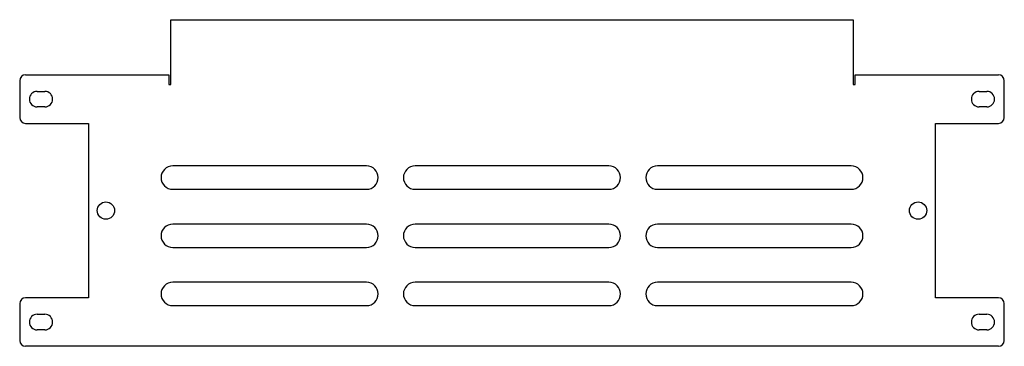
# Model space of a CAD drawing. Header units: millimetres. Extents: x 13 to 521, y 23 to 191.
import ezdxf

# ---------------------------------------------------------------- set-up
doc = ezdxf.new("R2010")
doc.units = ezdxf.units.MM

msp = doc.modelspace()

# ---------------------------------------------------------------- linework, layer by layer
at = {"color": 7, "linetype": 'Continuous', "lineweight": 25}
for p, q in [((90.72, 157.56), (90.72, 191.02)), ((90.72, 191.02), (442.72, 191.02)), ((442.72, 191.02), (442.72, 157.56)), ((15.8, 162.56), (89.72, 162.56)), ((89.72, 162.56), (89.72, 157.56)), ((443.72, 157.56), (443.72, 162.56)), ((443.72, 162.56), (517.64, 162.56)), ((12.8, 159.56), (12.8, 140.56)), ((89.72, 157.56), (90.72, 157.56)), ((442.72, 157.56), (443.72, 157.56)), ((520.64, 140.56), (520.64, 159.56)), ((21.8, 154.06), (25.8, 154.06)), ((507.64, 154.06), (511.64, 154.06)), ((25.8, 146.06), (21.8, 146.06)), ((511.64, 146.06), (507.64, 146.06)), ((15.8, 137.56), (48.26, 137.56)), ((48.26, 137.56), (48.26, 47.56)), ((485.18, 137.56), (517.64, 137.56)), ((485.18, 47.56), (485.18, 137.56)), ((191.72, 115.56), (91.72, 115.56)), ((316.72, 115.56), (216.72, 115.56)), ((441.72, 115.56), (341.72, 115.56)), ((91.72, 103.56), (191.72, 103.56)), ((216.72, 103.56), (316.72, 103.56)), ((341.72, 103.56), (441.72, 103.56)), ((191.72, 85.56), (91.72, 85.56)), ((316.72, 85.56), (216.72, 85.56)), ((441.72, 85.56), (341.72, 85.56)), ((91.72, 73.56), (191.72, 73.56)), ((216.72, 73.56), (316.72, 73.56)), ((341.72, 73.56), (441.72, 73.56)), ((191.72, 55.56), (91.72, 55.56)), ((316.72, 55.56), (216.72, 55.56)), ((441.72, 55.56), (341.72, 55.56)), ((48.26, 47.56), (15.8, 47.56)), ((517.64, 47.56), (485.18, 47.56)), ((12.8, 44.56), (12.8, 25.56)), ((91.72, 43.56), (191.72, 43.56)), ((216.72, 43.56), (316.72, 43.56)), ((341.72, 43.56), (441.72, 43.56)), ((520.64, 25.56), (520.64, 44.56)), ((21.8, 39.06), (25.8, 39.06)), ((507.64, 39.06), (511.64, 39.06)), ((25.8, 31.06), (21.8, 31.06)), ((511.64, 31.06), (507.64, 31.06)), ((517.64, 22.56), (15.8, 22.56))]:
    msp.add_line(p, q, dxfattribs=at)
for centre in [(57.26, 92.56), (476.18, 92.56)]:
    msp.add_circle(centre, 4.45, dxfattribs=at)
for centre, radius, start, end in [((15.8, 159.56), 3, 90, 180), ((517.64, 159.56), 3, 0, 90), ((21.8, 150.06), 4, 90, 270), ((25.8, 150.06), 4, 270, 90), ((507.64, 150.06), 4, 90, 270), ((511.64, 150.06), 4, 270, 90), ((15.8, 140.56), 3, 180, 270), ((517.64, 140.56), 3, 270, 0), ((91.72, 109.56), 6, 90, 270), ((191.72, 109.56), 6, 270, 90), ((216.72, 109.56), 6, 90, 270), ((316.72, 109.56), 6, 270, 90), ((341.72, 109.56), 6, 90, 270), ((441.72, 109.56), 6, 270, 90), ((91.72, 79.56), 6, 90, 270), ((191.72, 79.56), 6, 270, 90), ((216.72, 79.56), 6, 90, 270), ((316.72, 79.56), 6, 270, 90), ((341.72, 79.56), 6, 90, 270), ((441.72, 79.56), 6, 270, 90), ((91.72, 49.56), 6, 90, 270), ((191.72, 49.56), 6, 270, 90), ((216.72, 49.56), 6, 90, 270), ((316.72, 49.56), 6, 270, 90), ((341.72, 49.56), 6, 90, 270), ((441.72, 49.56), 6, 270, 90), ((15.8, 44.56), 3, 90, 180), ((517.64, 44.56), 3, 0, 90), ((21.8, 35.06), 4, 90, 270), ((25.8, 35.06), 4, 270, 90), ((507.64, 35.06), 4, 90, 270), ((511.64, 35.06), 4, 270, 90), ((15.8, 25.56), 3, 180, 270), ((517.64, 25.56), 3, 270, 0)]:
    msp.add_arc(centre, radius, start, end, dxfattribs=at)

doc.saveas('drawing.dxf')
